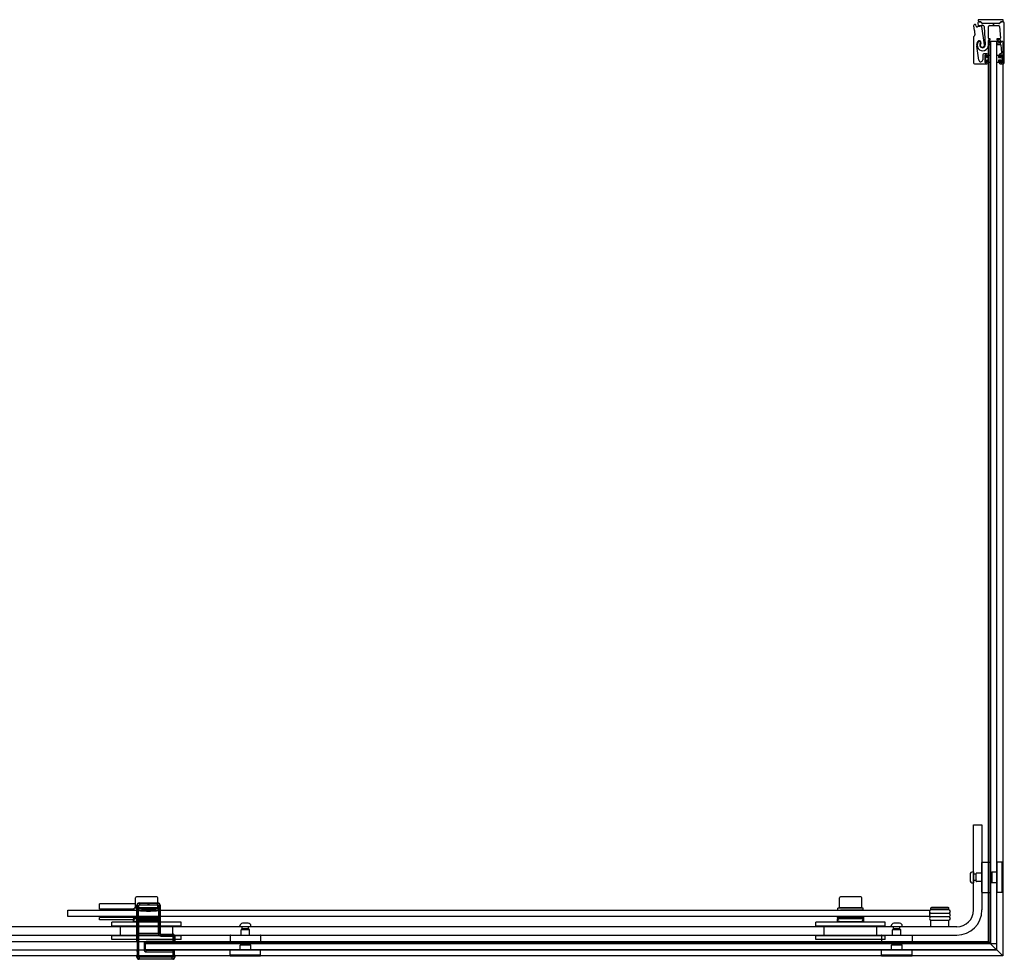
# Model space of a CAD drawing. Header units: millimetres. Extents: x 1435.58 to 1437.17, y 1077.76 to 1078.66.
# Tile 2 of 2: x 1436.23 to 1437.17, y 1077.76 to 1078.66. Entities that reach past the tile are written whole.
import ezdxf

# ---------------------------------------------------------------- set-up
doc = ezdxf.new("R2010")
doc.units = ezdxf.units.MM
doc.layers.add('SANINDUSA', color=3, linetype='CONTINUOUS')

msp = doc.modelspace()

# ---------------------------------------------------------------- linework, layer by layer
at = {"layer": 'SANINDUSA'}
for p, q in [((1437.14123, 1078.65881), (1437.14123, 1078.65781)), ((1437.16517, 1078.65881), (1437.14123, 1078.65881)), ((1437.16517, 1078.65781), (1437.16517, 1078.65881)), ((1437.13696, 1078.65291), (1437.13756, 1078.6486)), ((1437.13768, 1078.6484), (1437.13805, 1078.64812)), ((1437.13811, 1078.6477), (1437.13783, 1078.64734)), ((1437.13934, 1078.65269), (1437.13896, 1078.65393)), ((1437.141, 1078.65523), (1437.14142, 1078.65325)), ((1437.14322, 1078.65674), (1437.14222, 1078.65674)), ((1437.14223, 1078.65681), (1437.14322, 1078.65681)), ((1437.14322, 1078.65674), (1437.14322, 1078.65674)), ((1437.14484, 1078.65553), (1437.14393, 1078.65645)), ((1437.14417, 1078.65642), (1437.14509, 1078.65552)), ((1437.14746, 1078.63499), (1437.14492, 1078.65222)), ((1437.14554, 1078.65534), (1437.16113, 1078.65534)), ((1437.1549, 1078.65524), (1437.14555, 1078.65524)), ((1437.14707, 1078.65221), (1437.14798, 1078.63482)), ((1437.15103, 1078.64118), (1437.15103, 1078.65224)), ((1437.15203, 1078.65324), (1437.16072, 1078.65324)), ((1437.15556, 1078.65469), (1437.15508, 1078.65517)), ((1437.15675, 1078.65517), (1437.15627, 1078.65469)), ((1437.16113, 1078.65524), (1437.15692, 1078.65524)), ((1437.16158, 1078.65553), (1437.16249, 1078.65642)), ((1437.16172, 1078.65231), (1437.1625, 1078.64121)), ((1437.16274, 1078.65644), (1437.16184, 1078.65554)), ((1437.16344, 1078.65681), (1437.16417, 1078.65681)), ((1437.16491, 1078.65674), (1437.16344, 1078.65674)), ((1437.16616, 1078.61774), (1437.16616, 1078.65549)), ((1437.13683, 1078.64222), (1437.13683, 1078.61774)), ((1437.13803, 1078.64384), (1437.13713, 1078.64293)), ((1437.13777, 1078.64711), (1437.13817, 1078.64426)), ((1437.15103, 1078.63698), (1437.15103, 1078.63898)), ((1437.15144, 1078.6382), (1437.15114, 1078.6382)), ((1437.15114, 1077.78094), (1437.15114, 1078.6382)), ((1437.15144, 1078.6382), (1437.1518, 1078.6382)), ((1437.15221, 1078.64068), (1437.15153, 1078.64068)), ((1437.15153, 1078.63948), (1437.15221, 1078.63948)), ((1437.1523, 1078.6382), (1437.1518, 1078.6382)), ((1437.1523, 1078.6382), (1437.15263, 1078.6382)), ((1437.1592, 1078.6382), (1437.15263, 1078.6382)), ((1437.15263, 1077.77945), (1437.15263, 1078.6382)), ((1437.15291, 1078.6382), (1437.15291, 1077.7792)), ((1437.15891, 1078.6382), (1437.15291, 1078.6382)), ((1437.15891, 1077.7792), (1437.15891, 1078.6382)), ((1437.1592, 1077.77289), (1437.1592, 1078.6382)), ((1437.1592, 1078.6382), (1437.15949, 1078.6382)), ((1437.16049, 1078.6382), (1437.15949, 1078.6382)), ((1437.162, 1078.64068), (1437.15961, 1078.64068)), ((1437.15961, 1078.63948), (1437.16216, 1078.63948)), ((1437.16049, 1078.6382), (1437.16369, 1078.6382)), ((1437.16266, 1078.63901), (1437.1628, 1078.63701)), ((1437.16469, 1078.6382), (1437.16369, 1078.6382)), ((1437.16469, 1078.6382), (1437.16469, 1077.76739)), ((1437.14202, 1078.62028), (1437.13989, 1078.63374)), ((1437.15221, 1078.63648), (1437.15153, 1078.63648)), ((1437.15153, 1078.63528), (1437.15221, 1078.63528)), ((1437.1623, 1078.63648), (1437.15961, 1078.63648)), ((1437.15961, 1078.63528), (1437.16246, 1078.63528)), ((1437.16296, 1078.63481), (1437.16349, 1078.62731)), ((1437.14566, 1078.62524), (1437.14566, 1078.62057)), ((1437.14966, 1078.62624), (1437.14666, 1078.62624)), ((1437.14796, 1078.61804), (1437.14796, 1078.62494)), ((1437.14811, 1078.61799), (1437.14811, 1078.62499)), ((1437.14811, 1078.62499), (1437.14911, 1078.62499)), ((1437.14826, 1078.62524), (1437.14896, 1078.62524)), ((1437.14911, 1078.62499), (1437.14911, 1078.62274)), ((1437.14911, 1078.62274), (1437.15111, 1078.62274)), ((1437.15111, 1078.62024), (1437.14911, 1078.62024)), ((1437.14911, 1078.62024), (1437.14911, 1078.61799)), ((1437.14926, 1078.62494), (1437.14926, 1078.62344)), ((1437.14926, 1078.61954), (1437.14926, 1078.61804)), ((1437.14956, 1078.62314), (1437.15036, 1078.62314)), ((1437.15036, 1078.61984), (1437.14956, 1078.61984)), ((1437.15066, 1078.62344), (1437.15066, 1078.62524)), ((1437.15066, 1078.61774), (1437.15066, 1078.61954)), ((1437.15111, 1078.62499), (1437.15291, 1078.62499)), ((1437.15111, 1078.62274), (1437.15111, 1078.62499)), ((1437.15111, 1078.61799), (1437.15111, 1078.62024)), ((1437.15291, 1078.62499), (1437.15291, 1078.61799)), ((1437.15891, 1078.62499), (1437.16071, 1078.62499)), ((1437.15891, 1078.61799), (1437.15891, 1078.62499)), ((1437.16071, 1078.62499), (1437.16071, 1078.62274)), ((1437.16071, 1078.62274), (1437.16271, 1078.62274)), ((1437.16071, 1078.62024), (1437.16071, 1078.61799)), ((1437.16271, 1078.62024), (1437.16071, 1078.62024)), ((1437.16116, 1078.62524), (1437.16116, 1078.62344)), ((1437.16116, 1078.61954), (1437.16116, 1078.61774)), ((1437.16146, 1078.62314), (1437.16226, 1078.62314)), ((1437.16226, 1078.61984), (1437.16146, 1078.61984)), ((1437.16249, 1078.62624), (1437.16216, 1078.62624)), ((1437.16256, 1078.62344), (1437.16256, 1078.62494)), ((1437.16256, 1078.61804), (1437.16256, 1078.61954)), ((1437.16271, 1078.62274), (1437.16271, 1078.62499)), ((1437.16271, 1078.62499), (1437.16371, 1078.62499)), ((1437.16271, 1078.61799), (1437.16271, 1078.62024)), ((1437.16286, 1078.62524), (1437.16356, 1078.62524)), ((1437.16371, 1078.62499), (1437.16371, 1078.61799)), ((1437.16386, 1078.62494), (1437.16386, 1078.61804)), ((1437.13783, 1078.61674), (1437.14966, 1078.61674)), ((1437.14911, 1078.61799), (1437.14811, 1078.61799)), ((1437.14896, 1078.61774), (1437.14826, 1078.61774)), ((1437.15291, 1078.61799), (1437.15111, 1078.61799)), ((1437.16071, 1078.61799), (1437.15891, 1078.61799)), ((1437.16216, 1078.61674), (1437.16516, 1078.61674)), ((1437.16371, 1078.61799), (1437.16271, 1078.61799)), ((1437.16356, 1078.61774), (1437.16286, 1078.61774)), ((1437.13691, 1077.8922), (1437.14491, 1077.8922)), ((1437.13691, 1077.8112), (1437.13691, 1077.8922)), ((1437.14491, 1077.8922), (1437.14491, 1077.8112)), ((1437.14491, 1077.828), (1437.14491, 1077.8564)), ((1437.14521, 1077.8567), (1437.15261, 1077.8567)), ((1437.15291, 1077.8564), (1437.15291, 1077.828)), ((1437.15891, 1077.8564), (1437.15891, 1077.828)), ((1437.16381, 1077.8567), (1437.15921, 1077.8567)), ((1437.16391, 1077.8567), (1437.16391, 1077.8277)), ((1437.16491, 1077.8567), (1437.16391, 1077.8567)), ((1437.16491, 1077.8567), (1437.16491, 1077.8277)), ((1437.13361, 1077.84489), (1437.13361, 1077.83951)), ((1437.13691, 1077.84745), (1437.13617, 1077.84745)), ((1437.13691, 1077.84745), (1437.13691, 1077.83695)), ((1437.13898, 1077.8452), (1437.13691, 1077.8452)), ((1437.13898, 1077.8452), (1437.13898, 1077.8392)), ((1437.13929, 1077.84466), (1437.13898, 1077.8452)), ((1437.13941, 1077.8385), (1437.13941, 1077.8459)), ((1437.14491, 1077.8462), (1437.13971, 1077.8462)), ((1437.15391, 1077.8462), (1437.15291, 1077.8462)), ((1437.15391, 1077.8468), (1437.15441, 1077.8473)), ((1437.15391, 1077.8468), (1437.15391, 1077.8376)), ((1437.15441, 1077.8473), (1437.15441, 1077.8371)), ((1437.15891, 1077.8473), (1437.15441, 1077.8473)), ((1437.13691, 1077.83695), (1437.13617, 1077.83695)), ((1437.13898, 1077.8392), (1437.13691, 1077.8392)), ((1437.13929, 1077.83974), (1437.13898, 1077.8392)), ((1437.14491, 1077.8382), (1437.13971, 1077.8382)), ((1437.15391, 1077.8382), (1437.15291, 1077.8382)), ((1437.15391, 1077.8376), (1437.15441, 1077.8371)), ((1437.15891, 1077.8371), (1437.15441, 1077.8371)), ((1436.35948, 1077.8237), (1436.34018, 1077.8237)), ((1437.02948, 1077.8237), (1437.01018, 1077.8237)), ((1437.14521, 1077.8277), (1437.15261, 1077.8277)), ((1437.16381, 1077.8277), (1437.15921, 1077.8277)), ((1437.16491, 1077.8277), (1437.16391, 1077.8277)), ((1436.33918, 1077.8169), (1436.30483, 1077.8169)), ((1436.30483, 1077.8119), (1436.30483, 1077.8169)), ((1436.33918, 1077.8132), (1436.33918, 1077.8227)), ((1436.34062, 1077.81585), (1436.34101, 1077.81546)), ((1436.34062, 1077.78147), (1436.34062, 1077.81585)), ((1436.34101, 1077.81546), (1436.34251, 1077.81546)), ((1436.34101, 1077.81546), (1436.34101, 1077.81291)), ((1436.34251, 1077.81291), (1436.34251, 1077.81546)), ((1436.34301, 1077.81746), (1436.34262, 1077.81785)), ((1436.34262, 1077.81785), (1436.34901, 1077.81785)), ((1436.36023, 1077.81746), (1436.34301, 1077.81746)), ((1436.34301, 1077.81746), (1436.34301, 1077.81596)), ((1436.34301, 1077.81596), (1436.36023, 1077.81596)), ((1436.34923, 1077.81808), (1436.34897, 1077.81781)), ((1436.35427, 1077.81781), (1436.34897, 1077.81781)), ((1436.34916, 1077.8177), (1436.34897, 1077.81781)), ((1436.35408, 1077.8177), (1436.34916, 1077.8177)), ((1436.34923, 1077.81808), (1436.35401, 1077.81808)), ((1436.35401, 1077.81808), (1436.35427, 1077.81781)), ((1436.35408, 1077.8177), (1436.35427, 1077.81781)), ((1436.35423, 1077.81785), (1436.36062, 1077.81785)), ((1436.36062, 1077.81785), (1436.36023, 1077.81746)), ((1436.36023, 1077.81596), (1436.36023, 1077.81746)), ((1436.36048, 1077.8132), (1436.36048, 1077.8227)), ((1436.36073, 1077.81546), (1436.36073, 1077.81291)), ((1436.36073, 1077.81546), (1436.36223, 1077.81546)), ((1436.36223, 1077.81546), (1436.36262, 1077.81585)), ((1436.36223, 1077.81291), (1436.36223, 1077.81546)), ((1436.36262, 1077.81585), (1436.36262, 1077.7892)), ((1437.00918, 1077.8132), (1437.00918, 1077.8227)), ((1437.03048, 1077.8132), (1437.03048, 1077.8227)), ((1437.09683, 1077.8136), (1437.09633, 1077.8131)), ((1437.11283, 1077.8136), (1437.09683, 1077.8136)), ((1437.11283, 1077.8136), (1437.11333, 1077.8131)), ((1436.27483, 1077.8109), (1437.09483, 1077.8109)), ((1436.27483, 1077.8049), (1436.27483, 1077.8109)), ((1437.09483, 1077.8049), (1436.27483, 1077.8049)), ((1436.33783, 1077.8119), (1436.30483, 1077.8119)), ((1436.30533, 1077.8119), (1436.30533, 1077.8109)), ((1436.30583, 1077.8049), (1436.30583, 1077.8039)), ((1436.33733, 1077.8039), (1436.33733, 1077.8049)), ((1436.33783, 1077.8109), (1436.33783, 1077.8129)), ((1436.36048, 1077.8132), (1436.33918, 1077.8132)), ((1436.34069, 1077.81065), (1436.34072, 1077.81265)), ((1436.3407, 1077.81065), (1436.3422, 1077.81065)), ((1436.3407, 1077.81065), (1436.3407, 1077.80415)), ((1436.3407, 1077.80415), (1436.3422, 1077.80415)), ((1436.3407, 1077.80415), (1436.34072, 1077.80214)), ((1436.34073, 1077.81265), (1436.34101, 1077.81291)), ((1436.34251, 1077.81291), (1436.34101, 1077.81291)), ((1436.34133, 1077.8129), (1436.34133, 1077.8132)), ((1436.34209, 1077.81116), (1436.34237, 1077.81141)), ((1436.3422, 1077.80415), (1436.3422, 1077.81065)), ((1436.34237, 1077.81141), (1436.34251, 1077.81291)), ((1436.34862, 1077.81094), (1436.35462, 1077.81094)), ((1436.34877, 1077.81093), (1436.34875, 1077.81095)), ((1436.35447, 1077.81093), (1436.34877, 1077.81093)), ((1436.34916, 1077.8107), (1436.34877, 1077.81093)), ((1436.35408, 1077.8107), (1436.34916, 1077.8107)), ((1436.3492, 1077.81049), (1436.35403, 1077.81049)), ((1436.34962, 1077.81008), (1436.3492, 1077.81049)), ((1436.34962, 1077.81008), (1436.35362, 1077.81008)), ((1436.35362, 1077.81008), (1436.35403, 1077.81049)), ((1436.35408, 1077.8107), (1436.35447, 1077.81093)), ((1436.35447, 1077.81093), (1436.35449, 1077.81095)), ((1436.35763, 1077.8109), (1436.35763, 1077.8109)), ((1436.35833, 1077.8129), (1436.35833, 1077.8132)), ((1436.36223, 1077.81291), (1436.36073, 1077.81291)), ((1436.36073, 1077.81291), (1436.36086, 1077.81142)), ((1436.36086, 1077.81142), (1436.36115, 1077.81116)), ((1436.36104, 1077.81065), (1436.36254, 1077.81065)), ((1436.36104, 1077.81065), (1436.36104, 1077.80415)), ((1436.36104, 1077.80415), (1436.36254, 1077.80415)), ((1436.36183, 1077.8109), (1436.36183, 1077.8129)), ((1436.36223, 1077.81291), (1436.36251, 1077.81266)), ((1436.36233, 1077.8039), (1436.36233, 1077.8049)), ((1436.36252, 1077.81266), (1436.36254, 1077.81065)), ((1436.36252, 1077.80214), (1436.36254, 1077.80415)), ((1436.36254, 1077.80415), (1436.36254, 1077.81065)), ((1437.00733, 1077.8039), (1437.00733, 1077.8049)), ((1437.00783, 1077.8109), (1437.00783, 1077.8129)), ((1437.03048, 1077.8132), (1437.00918, 1077.8132)), ((1437.01133, 1077.8129), (1437.01133, 1077.8132)), ((1437.02763, 1077.8109), (1437.02763, 1077.8109)), ((1437.02833, 1077.8129), (1437.02833, 1077.8132)), ((1437.03183, 1077.8109), (1437.03183, 1077.8129)), ((1437.03233, 1077.8039), (1437.03233, 1077.8049)), ((1437.09483, 1077.8109), (1437.09483, 1077.8049)), ((1437.11333, 1077.8131), (1437.09633, 1077.8131)), ((1437.09633, 1077.8116), (1437.09633, 1077.8131)), ((1437.11333, 1077.8116), (1437.09633, 1077.8116)), ((1437.11333, 1077.81125), (1437.09633, 1077.81125)), ((1437.09633, 1077.80825), (1437.11333, 1077.80825)), ((1437.11333, 1077.8079), (1437.09633, 1077.8079)), ((1437.09633, 1077.8049), (1437.11333, 1077.8049)), ((1437.11333, 1077.80455), (1437.09633, 1077.80455)), ((1437.09783, 1077.81125), (1437.09783, 1077.8116)), ((1437.09783, 1077.8079), (1437.09783, 1077.80825)), ((1437.09783, 1077.80455), (1437.09783, 1077.8049)), ((1437.11183, 1077.81125), (1437.11183, 1077.8116)), ((1437.11183, 1077.8079), (1437.11183, 1077.80825)), ((1437.11183, 1077.80455), (1437.11183, 1077.8049)), ((1437.11333, 1077.8116), (1437.11333, 1077.8131)), ((1437.12091, 1077.7952), (1435.65195, 1077.7952)), ((1436.33733, 1077.8039), (1436.30483, 1077.8039)), ((1436.30483, 1077.8019), (1436.30483, 1077.8039)), ((1436.33733, 1077.8019), (1436.30483, 1077.8019)), ((1436.38283, 1077.7997), (1436.31683, 1077.7997)), ((1436.31683, 1077.7957), (1436.31683, 1077.7997)), ((1436.38283, 1077.7957), (1436.31683, 1077.7957)), ((1436.32483, 1077.7867), (1436.32483, 1077.7957)), ((1436.33733, 1077.8039), (1436.33733, 1077.8029)), ((1436.33733, 1077.8039), (1436.36233, 1077.8039)), ((1436.33733, 1077.8039), (1436.33733, 1077.8039)), ((1436.33733, 1077.8019), (1436.33733, 1077.8029)), ((1436.36233, 1077.8029), (1436.33733, 1077.8029)), ((1436.33733, 1077.7997), (1436.33733, 1077.8019)), ((1436.33819, 1077.80101), (1436.33768, 1077.8029)), ((1436.36002, 1077.7999), (1436.33964, 1077.7999)), ((1436.34073, 1077.80214), (1436.34101, 1077.80189)), ((1436.34089, 1077.78993), (1436.34089, 1077.80032)), ((1436.34089, 1077.80032), (1436.3409, 1077.80032)), ((1436.3409, 1077.78993), (1436.3409, 1077.80032)), ((1436.34092, 1077.80152), (1436.34101, 1077.80161)), ((1436.34262, 1077.80152), (1436.34092, 1077.80152)), ((1436.34092, 1077.80132), (1436.34101, 1077.80141)), ((1436.34101, 1077.80189), (1436.34251, 1077.80189)), ((1436.34101, 1077.80189), (1436.34101, 1077.80161)), ((1436.34101, 1077.80141), (1436.34101, 1077.78884)), ((1436.34209, 1077.80364), (1436.34237, 1077.80338)), ((1436.34251, 1077.80189), (1436.34237, 1077.80338)), ((1436.34251, 1077.80164), (1436.34251, 1077.80189)), ((1436.34251, 1077.80164), (1436.36073, 1077.80164)), ((1436.34251, 1077.78881), (1436.34251, 1077.80144)), ((1436.34251, 1077.80144), (1436.36073, 1077.80144)), ((1436.34262, 1077.80152), (1436.3427, 1077.8016)), ((1436.3427, 1077.8016), (1436.3427, 1077.80144)), ((1436.3432, 1077.80161), (1436.36004, 1077.80161)), ((1436.3432, 1077.80144), (1436.3432, 1077.80161)), ((1436.36004, 1077.80161), (1436.36004, 1077.80144)), ((1436.36054, 1077.8016), (1436.36062, 1077.80152)), ((1436.36054, 1077.80144), (1436.36054, 1077.8016)), ((1436.36232, 1077.80152), (1436.36062, 1077.80152)), ((1436.36086, 1077.80338), (1436.36073, 1077.80189)), ((1436.36073, 1077.80189), (1436.36223, 1077.80189)), ((1436.36073, 1077.80189), (1436.36073, 1077.80164)), ((1436.36073, 1077.80144), (1436.36073, 1077.78881)), ((1436.36086, 1077.80338), (1436.36115, 1077.80363)), ((1436.36147, 1077.80101), (1436.36198, 1077.8029)), ((1436.36223, 1077.80189), (1436.36251, 1077.80214)), ((1436.36223, 1077.80161), (1436.36223, 1077.80189)), ((1436.36223, 1077.80161), (1436.36232, 1077.80152)), ((1436.36223, 1077.78884), (1436.36223, 1077.80141)), ((1436.36223, 1077.80141), (1436.36232, 1077.80132)), ((1436.36233, 1077.8029), (1436.36233, 1077.8039)), ((1436.36233, 1077.8019), (1436.36233, 1077.8029)), ((1436.36233, 1077.7997), (1436.36233, 1077.8019)), ((1436.36234, 1077.80032), (1436.36234, 1077.78993)), ((1436.36234, 1077.80032), (1436.36234, 1077.80032)), ((1436.36234, 1077.80032), (1436.36234, 1077.78993)), ((1436.37483, 1077.7867), (1436.37483, 1077.7957)), ((1436.38283, 1077.7957), (1436.38283, 1077.7997)), ((1436.43858, 1077.7952), (1436.43858, 1077.79594)), ((1436.44908, 1077.7952), (1436.43858, 1077.7952)), ((1436.44083, 1077.79314), (1436.44083, 1077.7952)), ((1436.44652, 1077.7985), (1436.44114, 1077.7985)), ((1436.44683, 1077.79314), (1436.44683, 1077.7952)), ((1436.44908, 1077.7952), (1436.44908, 1077.79594)), ((1437.05283, 1077.7997), (1436.98683, 1077.7997)), ((1436.98683, 1077.7957), (1436.98683, 1077.7997)), ((1437.05283, 1077.7957), (1436.98683, 1077.7957)), ((1436.99483, 1077.7867), (1436.99483, 1077.7957)), ((1437.00733, 1077.8039), (1437.00733, 1077.8029)), ((1437.00733, 1077.8039), (1437.03233, 1077.8039)), ((1437.00733, 1077.8039), (1437.00733, 1077.8039)), ((1437.00733, 1077.8019), (1437.00733, 1077.8029)), ((1437.03233, 1077.8029), (1437.00733, 1077.8029)), ((1437.00733, 1077.7997), (1437.00733, 1077.8019)), ((1437.00819, 1077.80101), (1437.00768, 1077.8029)), ((1437.03002, 1077.7999), (1437.00964, 1077.7999)), ((1437.03147, 1077.80101), (1437.03198, 1077.8029)), ((1437.03233, 1077.8029), (1437.03233, 1077.8039)), ((1437.03233, 1077.8019), (1437.03233, 1077.8029)), ((1437.03233, 1077.7997), (1437.03233, 1077.8019)), ((1437.04483, 1077.7867), (1437.04483, 1077.7957)), ((1437.05283, 1077.7957), (1437.05283, 1077.7997)), ((1437.05858, 1077.7952), (1437.05858, 1077.79594)), ((1437.06908, 1077.7952), (1437.05858, 1077.7952)), ((1437.06083, 1077.79314), (1437.06083, 1077.7952)), ((1437.06652, 1077.7985), (1437.06114, 1077.7985)), ((1437.06683, 1077.79314), (1437.06683, 1077.7952)), ((1437.06908, 1077.7952), (1437.06908, 1077.79594)), ((1437.09633, 1077.80155), (1437.11333, 1077.80155)), ((1437.11333, 1077.8012), (1437.09633, 1077.8012)), ((1437.09633, 1077.7952), (1437.09633, 1077.8012)), ((1437.09783, 1077.8012), (1437.09783, 1077.80155)), ((1437.11183, 1077.8012), (1437.11183, 1077.80155)), ((1437.11333, 1077.7952), (1437.11333, 1077.8012)), ((1435.65195, 1077.7872), (1437.12091, 1077.7872)), ((1436.38283, 1077.7867), (1436.31683, 1077.7867)), ((1436.31683, 1077.7832), (1436.31683, 1077.7867)), ((1436.3409, 1077.78993), (1436.34089, 1077.78993)), ((1436.34101, 1077.78884), (1436.34092, 1077.78893)), ((1436.34101, 1077.78864), (1436.34092, 1077.78873)), ((1436.34092, 1077.78873), (1436.34262, 1077.78873)), ((1436.34101, 1077.78864), (1436.34101, 1077.7666)), ((1436.36073, 1077.78881), (1436.34251, 1077.78881)), ((1436.34251, 1077.7666), (1436.34251, 1077.78861)), ((1436.36073, 1077.78861), (1436.34251, 1077.78861)), ((1436.3427, 1077.78865), (1436.34262, 1077.78873)), ((1436.3427, 1077.78881), (1436.3427, 1077.78865)), ((1436.3432, 1077.78864), (1436.3432, 1077.78881)), ((1436.36004, 1077.78864), (1436.3432, 1077.78864)), ((1436.36004, 1077.78881), (1436.36004, 1077.78864)), ((1436.36054, 1077.78865), (1436.36054, 1077.78881)), ((1436.36062, 1077.78873), (1436.36054, 1077.78865)), ((1436.36062, 1077.78873), (1436.36234, 1077.78873)), ((1436.36073, 1077.78861), (1436.36224, 1077.78863)), ((1436.36232, 1077.78893), (1436.36223, 1077.78884)), ((1436.36234, 1077.78873), (1436.36224, 1077.78864)), ((1436.36262, 1077.7892), (1436.36233, 1077.78892)), ((1436.36233, 1077.78892), (1436.36234, 1077.78873)), ((1436.36234, 1077.78993), (1436.36234, 1077.78993)), ((1436.36323, 1077.78781), (1436.36362, 1077.7882)), ((1436.37423, 1077.78781), (1436.36323, 1077.78781)), ((1436.36323, 1077.78781), (1436.36323, 1077.78631)), ((1436.36323, 1077.78631), (1436.37423, 1077.78631)), ((1436.36362, 1077.7882), (1436.37462, 1077.7882)), ((1436.37462, 1077.7882), (1436.37423, 1077.78781)), ((1436.37423, 1077.78631), (1436.37423, 1077.78781)), ((1436.37473, 1077.78581), (1436.37623, 1077.78581)), ((1436.37473, 1077.78581), (1436.37473, 1077.78112)), ((1436.37623, 1077.78581), (1436.37662, 1077.7862)), ((1436.37623, 1077.78112), (1436.37623, 1077.78581)), ((1436.37662, 1077.7862), (1436.37662, 1077.78147)), ((1436.38283, 1077.7832), (1436.38283, 1077.7867)), ((1436.42933, 1077.7869), (1436.42933, 1077.7795)), ((1436.42963, 1077.7872), (1436.45803, 1077.7872)), ((1436.43983, 1077.7872), (1436.43983, 1077.7924)), ((1436.44013, 1077.7927), (1436.44753, 1077.7927)), ((1436.44683, 1077.79314), (1436.44083, 1077.79314)), ((1436.44137, 1077.79283), (1436.44083, 1077.79314)), ((1436.44629, 1077.79283), (1436.44683, 1077.79314)), ((1436.44783, 1077.7872), (1436.44783, 1077.7924)), ((1436.45833, 1077.7869), (1436.45833, 1077.7795)), ((1437.05283, 1077.7867), (1436.98683, 1077.7867)), ((1436.98683, 1077.7832), (1436.98683, 1077.7867)), ((1437.04933, 1077.7869), (1437.04933, 1077.7795)), ((1437.04963, 1077.7872), (1437.07803, 1077.7872)), ((1437.05283, 1077.7832), (1437.05283, 1077.7867)), ((1437.05983, 1077.7872), (1437.05983, 1077.7924)), ((1437.06013, 1077.7927), (1437.06753, 1077.7927)), ((1437.06683, 1077.79314), (1437.06083, 1077.79314)), ((1437.06137, 1077.79283), (1437.06083, 1077.79314)), ((1437.06629, 1077.79283), (1437.06683, 1077.79314)), ((1437.06783, 1077.7872), (1437.06783, 1077.7924)), ((1437.07833, 1077.7869), (1437.07833, 1077.7795)), ((1436.34483, 1077.78094), (1435.65137, 1077.78094)), ((1437.15114, 1077.78094), (1436.24483, 1077.78094)), ((1436.38283, 1077.7832), (1436.31683, 1077.7832)), ((1436.34062, 1077.78147), (1436.34065, 1077.78143)), ((1436.34067, 1077.78058), (1436.34067, 1077.77441)), ((1436.34733, 1077.77911), (1436.34883, 1077.77911)), ((1436.34733, 1077.77911), (1436.34733, 1077.77329)), ((1436.34883, 1077.77289), (1436.34883, 1077.78094)), ((1437.15263, 1077.77945), (1436.34883, 1077.77945)), ((1436.34883, 1077.7792), (1437.15883, 1077.7792)), ((1436.34883, 1077.7732), (1436.34883, 1077.7792)), ((1436.34883, 1077.77329), (1436.34883, 1077.77911)), ((1436.34912, 1077.7794), (1436.34933, 1077.77962)), ((1436.37494, 1077.7794), (1436.34912, 1077.7794)), ((1436.34933, 1077.78112), (1436.34933, 1077.77962)), ((1436.37473, 1077.78112), (1436.34933, 1077.78112)), ((1436.34933, 1077.77962), (1436.37473, 1077.77962)), ((1436.37473, 1077.78112), (1436.37473, 1077.77962)), ((1436.37623, 1077.78112), (1436.37473, 1077.78112)), ((1436.37473, 1077.77962), (1436.37494, 1077.7794)), ((1436.37644, 1077.7809), (1436.37623, 1077.78112)), ((1436.37645, 1077.7813), (1436.37662, 1077.78147)), ((1436.45803, 1077.7792), (1436.42963, 1077.7792)), ((1436.43923, 1077.7782), (1436.43873, 1077.7777)), ((1436.44893, 1077.7777), (1436.43873, 1077.7777)), ((1436.43873, 1077.7732), (1436.43873, 1077.7777)), ((1436.44843, 1077.7782), (1436.43923, 1077.7782)), ((1436.43983, 1077.7782), (1436.43983, 1077.7792)), ((1436.44783, 1077.7782), (1436.44783, 1077.7792)), ((1436.44843, 1077.7782), (1436.44893, 1077.7777)), ((1436.44893, 1077.7732), (1436.44893, 1077.7777)), ((1437.05283, 1077.7832), (1436.98683, 1077.7832)), ((1437.07803, 1077.7792), (1437.04963, 1077.7792)), ((1437.05923, 1077.7782), (1437.05873, 1077.7777)), ((1437.06893, 1077.7777), (1437.05873, 1077.7777)), ((1437.05873, 1077.7732), (1437.05873, 1077.7777)), ((1437.06843, 1077.7782), (1437.05923, 1077.7782)), ((1437.05983, 1077.7782), (1437.05983, 1077.7792)), ((1437.06783, 1077.7782), (1437.06783, 1077.7792)), ((1437.06843, 1077.7782), (1437.06893, 1077.7777)), ((1437.06893, 1077.7732), (1437.06893, 1077.7777)), ((1437.16469, 1077.76739), (1437.15114, 1077.78094)), ((1437.15291, 1077.7792), (1437.15891, 1077.7792)), ((1437.15883, 1077.7792), (1437.15883, 1077.7732)), ((1436.34483, 1077.7729), (1435.65137, 1077.7729)), ((1437.16469, 1077.76739), (1435.65137, 1077.76739)), ((1437.1592, 1077.77289), (1436.24483, 1077.77289)), ((1436.34078, 1077.76705), (1436.34062, 1077.76689)), ((1436.34062, 1077.7662), (1436.34062, 1077.76689)), ((1436.34101, 1077.7666), (1436.34062, 1077.7662)), ((1436.34068, 1077.77341), (1436.34078, 1077.77294)), ((1436.3408, 1077.7716), (1436.3408, 1077.7684)), ((1436.34101, 1077.7666), (1436.34251, 1077.7666)), ((1436.34733, 1077.77329), (1436.34883, 1077.77329)), ((1437.15883, 1077.7732), (1436.34883, 1077.7732)), ((1436.34912, 1077.773), (1436.37494, 1077.773)), ((1436.34933, 1077.77279), (1436.34912, 1077.773)), ((1436.34933, 1077.77129), (1436.34933, 1077.77279)), ((1436.37473, 1077.77279), (1436.34933, 1077.77279)), ((1436.34933, 1077.77129), (1436.37473, 1077.77129)), ((1436.37494, 1077.773), (1436.37473, 1077.77279)), ((1436.37473, 1077.77279), (1436.37473, 1077.77129)), ((1436.37473, 1077.77129), (1436.37623, 1077.77129)), ((1436.37473, 1077.77129), (1436.37473, 1077.7666)), ((1436.37623, 1077.7666), (1436.37473, 1077.7666)), ((1436.37623, 1077.77129), (1436.37644, 1077.7715)), ((1436.37623, 1077.7666), (1436.37623, 1077.77129)), ((1436.37662, 1077.7662), (1436.37623, 1077.7666)), ((1436.37644, 1077.7684), (1436.37644, 1077.7715)), ((1436.37662, 1077.76689), (1436.37646, 1077.76705)), ((1436.37662, 1077.76689), (1436.37662, 1077.7662)), ((1436.42933, 1077.7683), (1436.42933, 1077.7729)), ((1436.45833, 1077.7682), (1436.42933, 1077.7682)), ((1436.42933, 1077.7672), (1436.42933, 1077.7682)), ((1436.45833, 1077.7672), (1436.42933, 1077.7672)), ((1436.45803, 1077.7732), (1436.42963, 1077.7732)), ((1436.45833, 1077.7683), (1436.45833, 1077.7729)), ((1436.45833, 1077.7672), (1436.45833, 1077.7682)), ((1437.04933, 1077.7683), (1437.04933, 1077.7729)), ((1437.07833, 1077.7682), (1437.04933, 1077.7682)), ((1437.04933, 1077.7672), (1437.04933, 1077.7682)), ((1437.07833, 1077.7672), (1437.04933, 1077.7672)), ((1437.07803, 1077.7732), (1437.04963, 1077.7732)), ((1437.07833, 1077.7683), (1437.07833, 1077.7729)), ((1437.07833, 1077.7672), (1437.07833, 1077.7682)), ((1436.34262, 1077.7642), (1436.34301, 1077.7646)), ((1436.37462, 1077.7642), (1436.34262, 1077.7642)), ((1436.34301, 1077.7646), (1436.34301, 1077.7661)), ((1436.37423, 1077.7661), (1436.34301, 1077.7661)), ((1436.34301, 1077.7646), (1436.37423, 1077.7646)), ((1436.37423, 1077.7646), (1436.37423, 1077.7661)), ((1436.37423, 1077.7646), (1436.37462, 1077.7642))]:
    msp.add_line(p, q, dxfattribs=at)
for centre, radius, start, end in [((1437.14223, 1078.65781), 0.001, 180, 270), ((1437.16417, 1078.65781), 0.001, 270, 0), ((1437.13795, 1078.65304), 0.001, 112.04163, 188), ((1437.13786, 1078.64864), 0.0003, 188, 233), ((1437.14538, 1078.63469), 0.02081, 109.8637, 112.04163), ((1437.13787, 1078.64788), 0.0003, 323, 53), ((1437.13848, 1078.65378), 0.0005, 17.04088, 109.8637), ((1437.1403, 1078.65298), 0.001, 197.04088, 285.53185), ((1437.14538, 1078.63469), 0.01799, 93.12571, 105.53185), ((1437.14222, 1078.65549), 0.00125, 90, 192.04088), ((1437.14191, 1078.65335), 0.0005, 192.04088, 280.53185), ((1437.14538, 1078.63469), 0.01849, 87.75015, 100.53185), ((1437.14322, 1078.65546), 0.00135, 45, 90), ((1437.14322, 1078.65574), 0.001, 45, 90), ((1437.14443, 1078.65215), 0.0005, 8.37556, 93.12571), ((1437.14555, 1078.65624), 0.001, 225, 270), ((1437.14554, 1078.65599), 0.00065, 225.61761, 270), ((1437.14607, 1078.65216), 0.001, 3, 87.75015), ((1437.15203, 1078.65224), 0.001, 90, 180), ((1437.1549, 1078.65499), 0.00025, 45, 90), ((1437.15591, 1078.65504), 0.0005, 225, 315), ((1437.15692, 1078.65499), 0.00025, 90, 135), ((1437.16072, 1078.65224), 0.001, 4.05698, 90), ((1437.16113, 1078.65624), 0.001, 270, 315.0893), ((1437.16113, 1078.65599), 0.00065, 270, 314.5552), ((1437.16344, 1078.65546), 0.00135, 90, 134.5552), ((1437.16345, 1078.65574), 0.001, 90.5341, 135.0893), ((1437.16491, 1078.65549), 0.00125, 0, 90), ((1437.13783, 1078.64222), 0.001, 135, 180), ((1437.13807, 1078.64715), 0.0003, 143, 188), ((1437.13768, 1078.64419), 0.0005, 315, 8), ((1437.14233, 1078.63706), 0.00177, 322.18488, 145.53071), ((1437.14226, 1078.63695), 0.00125, 323.97828, 145.37372), ((1437.15153, 1078.64118), 0.0005, 180, 270), ((1437.15153, 1078.63898), 0.0005, 90, 180), ((1437.15221, 1078.64008), 0.0006, 270, 90), ((1437.15961, 1078.64008), 0.0006, 90, 270), ((1437.162, 1078.64118), 0.0005, 270, 4.05698), ((1437.16216, 1078.63898), 0.0005, 4.05698, 90), ((1437.1458, 1078.63467), 0.00598, 145.53071, 188.99386), ((1437.14566, 1078.63461), 0.00537, 145.37372, 1.62094), ((1437.14538, 1078.63469), 0.0026, 143.97828, 3), ((1437.14538, 1078.63469), 0.0021, 142.18488, 8.37556), ((1437.15153, 1078.63698), 0.0005, 180, 270), ((1437.15153, 1078.63478), 0.0005, 90, 181.62094), ((1437.15221, 1078.63588), 0.0006, 270, 90), ((1437.15961, 1078.63588), 0.0006, 90, 270), ((1437.1623, 1078.63698), 0.0005, 270, 4.05698), ((1437.16246, 1078.63478), 0.0005, 4.05698, 90), ((1437.14383, 1078.62057), 0.00183, 188.99386, 0), ((1437.14666, 1078.62524), 0.001, 90, 180), ((1437.14826, 1078.62494), 0.0003, 90, 180), ((1437.14896, 1078.62494), 0.0003, 0, 90), ((1437.14956, 1078.62344), 0.0003, 180, 270), ((1437.14956, 1078.61954), 0.0003, 90, 180), ((1437.14966, 1078.62524), 0.001, 0, 90), ((1437.15036, 1078.62344), 0.0003, 270, 0), ((1437.15036, 1078.61954), 0.0003, 0, 90), ((1437.16216, 1078.62524), 0.001, 90, 180), ((1437.16146, 1078.62344), 0.0003, 180, 270), ((1437.16146, 1078.61954), 0.0003, 90, 180), ((1437.16226, 1078.62344), 0.0003, 270, 0), ((1437.16226, 1078.61954), 0.0003, 0, 90), ((1437.16249, 1078.62724), 0.001, 270, 4.05698), ((1437.16286, 1078.62494), 0.0003, 90, 180), ((1437.16356, 1078.62494), 0.0003, 0, 90), ((1437.13783, 1078.61774), 0.001, 180, 270), ((1437.14826, 1078.61804), 0.0003, 180, 270), ((1437.14896, 1078.61804), 0.0003, 270, 0), ((1437.14966, 1078.61774), 0.001, 270, 0), ((1437.16216, 1078.61774), 0.001, 180, 270), ((1437.16286, 1078.61804), 0.0003, 180, 270), ((1437.16356, 1078.61804), 0.0003, 270, 0), ((1437.16516, 1078.61774), 0.001, 270, 0), ((1437.14521, 1077.8564), 0.0003, 90, 180), ((1437.15261, 1077.8564), 0.0003, 0, 90), ((1437.15921, 1077.8564), 0.0003, 90, 180), ((1437.16381, 1077.8566), 0.0001, 0, 90), ((1437.13617, 1077.84489), 0.00256, 90, 180), ((1437.13941, 1077.84473), 0.000144, 210, 269.84522), ((1437.13971, 1077.8459), 0.0003, 90, 180), ((1437.13617, 1077.83951), 0.00256, 180, 270), ((1437.13941, 1077.83967), 0.000144, 90.15478, 150), ((1437.13971, 1077.8385), 0.0003, 180, 270), ((1436.34018, 1077.8227), 0.001, 90, 180), ((1436.35948, 1077.8227), 0.001, 0, 90), ((1437.01018, 1077.8227), 0.001, 90, 180), ((1437.02948, 1077.8227), 0.001, 0, 90), ((1437.14521, 1077.828), 0.0003, 180, 270), ((1437.15261, 1077.828), 0.0003, 270, 0), ((1437.15921, 1077.828), 0.0003, 180, 270), ((1437.16381, 1077.8278), 0.0001, 270, 0), ((1436.34909, 1077.81758), 0.000144, 338.24466, 60), ((1436.35415, 1077.81758), 0.000144, 120, 201.75534), ((1436.3516, 1077.91076), 0.10005, 264.54353, 268.56407), ((1436.34425, 1077.81135), 0.00217, 185.00495, 198.86511), ((1436.34425, 1077.80345), 0.00217, 161.13243, 174.99751), ((1436.3516, 1077.70404), 0.10005, 84.52552, 95.45647), ((1436.3516, 1077.91076), 0.10055, 264.63273, 268.78175), ((1436.3516, 1077.70404), 0.10055, 84.61508, 95.36727), ((1436.3516, 1077.91076), 0.09977, 264.69184, 275.32621), ((1436.3516, 1077.91076), 0.09827, 264.69184, 275.32621), ((1436.34879, 1077.81156), 0.000652, 254.7859, 270.44944), ((1436.34909, 1077.81058), 0.000144, 323.70764, 60), ((1436.3516, 1077.91076), 0.10055, 271.23628, 275.38492), ((1436.35415, 1077.81058), 0.000144, 120, 216.29236), ((1436.3516, 1077.91076), 0.10005, 271.45448, 275.47448), ((1436.35898, 1077.81135), 0.00217, 341.09228, 354.9415), ((1436.35899, 1077.80344), 0.00217, 5.05604, 18.91019), ((1437.09633, 1077.80975), 0.0015, 90, 270), ((1437.09633, 1077.8064), 0.0015, 90, 270), ((1437.09633, 1077.80305), 0.0015, 90, 270), ((1437.11333, 1077.80975), 0.0015, 270, 90), ((1437.11333, 1077.8064), 0.0015, 270, 90), ((1437.11333, 1077.80305), 0.0015, 270, 90), ((1437.12091, 1077.8112), 0.024, 270, 0), ((1437.12091, 1077.8112), 0.016, 270, 0), ((1436.33964, 1077.8014), 0.0015, 195.06623, 270), ((1436.34124, 1077.7994), 0.0005, 37.38497, 90), ((1436.3516, 1077.70404), 0.09977, 84.67379, 95.30816), ((1436.3516, 1077.70404), 0.09827, 84.67379, 95.30816), ((1436.35842, 1077.7994), 0.0005, 90, 142.61503), ((1436.36002, 1077.8014), 0.0015, 270, 344.93377), ((1436.44114, 1077.79594), 0.00256, 90, 180), ((1436.44652, 1077.79594), 0.00256, 0, 90), ((1437.00964, 1077.8014), 0.0015, 195.06623, 270), ((1437.01124, 1077.7994), 0.0005, 37.38497, 90), ((1437.02842, 1077.7994), 0.0005, 90, 142.61503), ((1437.03002, 1077.8014), 0.0015, 270, 344.93377), ((1437.06114, 1077.79594), 0.00256, 90, 180), ((1437.06652, 1077.79594), 0.00256, 0, 90), ((1436.42963, 1077.7869), 0.0003, 90, 180), ((1436.44013, 1077.7924), 0.0003, 90, 180), ((1436.4413, 1077.7927), 0.000144, 0.15478, 60), ((1436.44636, 1077.7927), 0.000144, 120, 179.84522), ((1436.44753, 1077.7924), 0.0003, 0, 90), ((1436.45803, 1077.7869), 0.0003, 0, 90), ((1437.04963, 1077.7869), 0.0003, 90, 180), ((1437.06013, 1077.7924), 0.0003, 90, 180), ((1437.0613, 1077.7927), 0.000144, 0.15478, 60), ((1437.06636, 1077.7927), 0.000144, 120, 179.84522), ((1437.06753, 1077.7924), 0.0003, 0, 90), ((1437.07803, 1077.7869), 0.0003, 0, 90), ((1436.34933, 1077.77911), 0.000501, 135.00449, 179.98107), ((1436.37484, 1077.78092), 0.0016, 350.22471, 359.46088), ((1436.42963, 1077.7795), 0.0003, 180, 270), ((1436.45803, 1077.7795), 0.0003, 270, 0), ((1437.04963, 1077.7795), 0.0003, 180, 270), ((1437.07803, 1077.7795), 0.0003, 270, 0), ((1436.34933, 1077.77329), 0.000501, 180.01902, 224.99542), ((1436.42963, 1077.7729), 0.0003, 90, 180), ((1436.42943, 1077.7683), 0.0001, 180, 270), ((1436.45803, 1077.7729), 0.0003, 0, 90), ((1436.45823, 1077.7683), 0.0001, 270, 0), ((1437.04963, 1077.7729), 0.0003, 90, 180), ((1437.04943, 1077.7683), 0.0001, 180, 270), ((1437.07803, 1077.7729), 0.0003, 0, 90), ((1437.07823, 1077.7683), 0.0001, 270, 0)]:
    msp.add_arc(centre, radius, start, end, dxfattribs=at)
for centre, major_axis, ratio, start_param, end_param in [((1436.34262, 1077.81585), (-0.00141, 0.00141), 0.999695, 5.497939, 7.068431), ((1436.34301, 1077.81546), (-0.00141, -0.00141), 0.999848, 3.927143, 5.497635), ((1436.34301, 1077.81546), (-0.000354, 0.000354), 0.999695, 5.497939, 7.068431), ((1436.35162, 1077.81755), (0.003, 0), 0.017455, 2.490845, 6.933933), ((1436.36023, 1077.81546), (-0.00141, 0.00141), 0.999848, 3.927143, 5.497635), ((1436.36023, 1077.81546), (0.000354, 0.000354), 0.999695, 5.497939, 7.068431), ((1436.36062, 1077.81585), (0.00141, 0.00141), 0.999695, 5.497939, 7.068431), ((1436.34983, 1077.8129), (-0.012, 0), 0.000227, 3.141593, 6.283185), ((1436.34223, 1077.81265), (0.00101, -0.00111), 0.999722, 3.974746, 5.450032), ((1436.34251, 1077.81291), (-0.00101, 0.00111), 0.999721, 0.831859, 2.309733), ((1436.34983, 1077.8109), (-0.012, 0), 0.000227, 2.356109, 5.497873), ((1436.34983, 1077.8109), (-0.0078, 0), 0.000227, 3.141593, 5.297135), ((1436.36073, 1077.81291), (-0.00101, -0.00111), 0.999721, 0.832017, 2.309576), ((1436.36101, 1077.81266), (0.00101, 0.00111), 0.999722, 3.974903, 5.449875), ((1437.01983, 1077.8129), (-0.012, 0), 0.000227, 3.141593, 6.283185), ((1437.01983, 1077.8109), (-0.012, 0), 0.000227, 2.278381, 5.627762), ((1437.01983, 1077.8109), (-0.0078, 0), 0.000227, 3.141593, 5.497746), ((1436.34223, 1077.80214), (0.00101, 0.00111), 0.999722, 0.833153, 2.308439), ((1436.34092, 1077.80032), (0, -0.0012), 0.017455, 3.159046, 4.712389), ((1436.34092, 1077.80032), (0, 0.001), 0.017455, 0.017453, 1.570796), ((1436.34251, 1077.80189), (0.00101, 0.00111), 0.999721, 0.831859, 2.309733), ((1436.34251, 1077.80161), (0.0015, 0), 0.017455, 1.570796, 3.124139), ((1436.34251, 1077.80141), (-0.0015, 0), 0.017455, 4.712389, 6.265732), ((1436.34262, 1077.80032), (0, -0.0012), 0.017455, 3.159046, 3.503264), ((1436.3432, 1077.8016), (0.0005, 0), 0.017455, 1.570796, 3.124139), ((1436.36004, 1077.8016), (0.0005, 0), 0.017455, 0.017453, 1.570796), ((1436.36062, 1077.80032), (0, 0.0012), 0.017455, 5.921514, 6.265732), ((1436.36073, 1077.80161), (0.0015, 0), 0.017455, 0.017453, 1.570796), ((1436.36073, 1077.80141), (-0.0015, 0), 0.017455, 3.159046, 4.712389), ((1436.36073, 1077.80189), (0.00101, -0.00111), 0.999721, 0.832017, 2.309576), ((1436.36101, 1077.80214), (0.00101, -0.00111), 0.999722, 0.83331, 2.308282), ((1436.36232, 1077.80032), (0, 0.0012), 0.017455, 4.712389, 6.265732), ((1436.36232, 1077.80032), (0, -0.001), 0.017455, 1.570796, 3.124139), ((1436.34092, 1077.78993), (0, -0.0012), 0.017455, 4.712389, 6.265732), ((1436.34092, 1077.78993), (0, 0.001), 0.017455, 1.570796, 3.124139), ((1436.34251, 1077.78884), (0.0015, 0), 0.017455, 3.159046, 4.712389), ((1436.34251, 1077.78864), (-0.0015, 0), 0.017455, 0.017453, 1.570796), ((1436.34262, 1077.78993), (0, -0.0012), 0.017455, 5.921514, 6.265732), ((1436.3432, 1077.78865), (-0.0005, 0), 0.017455, 0.017453, 1.570796), ((1436.36004, 1077.78865), (-0.0005, 0), 0.017455, 1.570796, 3.124139), ((1436.36062, 1077.78993), (0, 0.0012), 0.017455, 3.159046, 3.503264), ((1436.36073, 1077.78884), (0.0015, 0), 0.017455, 4.712389, 6.265732), ((1436.36323, 1077.78881), (-0.00177, -0.00177), 0.999695, 5.578075, 7.068431), ((1436.36323, 1077.78881), (-0.000708, -0.000708), 0.998783, 5.673241, 7.068431), ((1436.36232, 1077.78993), (0, -0.001), 0.017455, 0.017453, 1.570796), ((1436.36232, 1077.78993), (0, 0.0012), 0.017455, 3.704934, 4.712389), ((1436.36362, 1077.7892), (-0.000707, -0.000707), 0.999695, 5.497939, 7.068431), ((1436.3692, 1077.78789), (0.003, 0), 0.017455, 4.712389, 10.995574), ((1436.37423, 1077.78581), (-0.00141, 0.00141), 0.999848, 3.927143, 5.497635), ((1436.37423, 1077.78581), (0.000354, 0.000354), 0.999695, 5.497939, 7.068431), ((1436.37462, 1077.7862), (0.00141, 0.00141), 0.999695, 5.497939, 7.068431), ((1436.34065, 1077.78058), (0, 0.00085), 0.017455, 4.712389, 6.265732), ((1436.34933, 1077.77912), (0.00141, 0.00141), 0.999695, 0.785246, 2.356347), ((1436.34912, 1077.7789), (-0.000354, -0.000354), 0.999695, 3.926839, 4.408005), ((1436.34933, 1077.77912), (0.000354, 0.000354), 0.997872, 0.785246, 1.570796), ((1436.3692, 1077.77954), (-0.003, 0), 0.017455, 4.712389, 10.995574), ((1436.37473, 1077.78112), (-0.00106, -0.00106), 0.999695, 0.78555, 2.356042), ((1436.37494, 1077.7809), (0.00106, -0.00106), 0.999695, 5.497939, 6.896147), ((1436.37645, 1077.78065), (0, -0.00065), 0.017455, 3.159046, 4.307135), ((1436.34069, 1077.77441), (0, -0.001), 0.017455, 4.712389, 6.195919), ((1436.34078, 1077.7716), (0, 0.00135), 0.017455, 4.712389, 6.195919), ((1436.34078, 1077.7684), (0, 0.00135), 0.017455, 3.159046, 4.712389), ((1436.34301, 1077.7666), (0.00141, -0.00141), 0.999848, 3.927143, 5.497635), ((1436.34301, 1077.7666), (-0.000354, -0.000354), 0.999695, 5.497939, 7.068431), ((1436.34933, 1077.77329), (0.00141, -0.00141), 0.999695, 3.926839, 5.497939), ((1436.34912, 1077.7735), (-0.000354, 0.000354), 0.999695, 1.875313, 2.356347), ((1436.34933, 1077.77329), (0.000354, -0.000354), 0.997872, 4.712389, 5.497939), ((1436.37423, 1077.7666), (0.00141, 0.00141), 0.999848, 3.927143, 5.497635), ((1436.37423, 1077.7666), (0.000354, -0.000354), 0.999695, 5.497939, 7.068431), ((1436.37473, 1077.77129), (0.00106, -0.00106), 0.999695, 0.78555, 2.356042), ((1436.37494, 1077.7715), (0.00106, 0.00106), 0.999695, 5.497939, 7.068431), ((1436.37646, 1077.7684), (0, -0.00135), 0.017455, 4.712389, 6.265732), ((1436.34262, 1077.7662), (-0.00141, -0.00141), 0.999695, 5.497939, 7.068431), ((1436.37462, 1077.7662), (0.00141, -0.00141), 0.999695, 5.497939, 7.068431)]:
    msp.add_ellipse(centre, major_axis=major_axis, ratio=ratio, start_param=start_param, end_param=end_param, dxfattribs=at)

doc.saveas('drawing.dxf')
